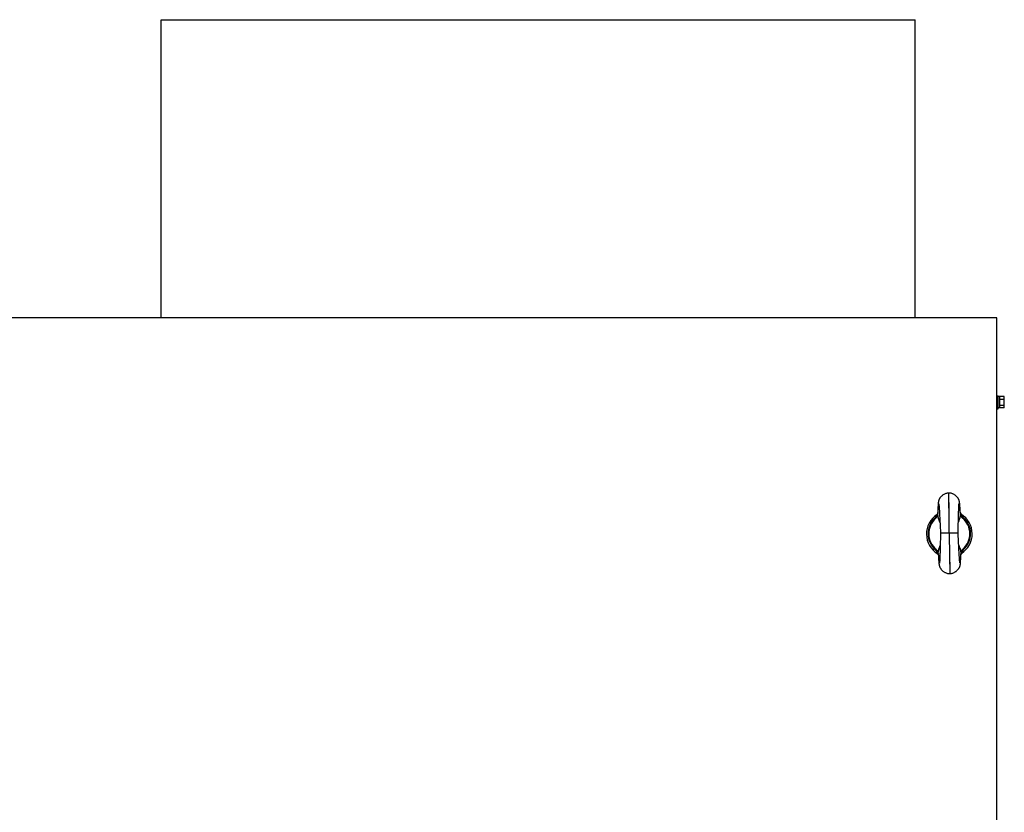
# Model space of a CAD drawing. Header units: millimetres. Extents: x 207 to 1748, y 775 to 1994.
# Tile 4 of 4: x 977 to 1735, y 1384 to 1994. Entities that reach past the tile are written whole.
import ezdxf

# ---------------------------------------------------------------- set-up
doc = ezdxf.new("R2010")
doc.units = ezdxf.units.MM
doc.header["$LTSCALE"] = 179.575494
doc.layers.get('0').update_dxf_attribs({"linetype": 'CONTINUOUS'})

msp = doc.modelspace()

# ---------------------------------------------------------------- linework, layer by layer
at = {"color": 7, "linetype": 'Continuous'}
for p, q in [((1086.04, 1764.6), (1086.04, 1993.8)), ((1086.04, 1993.8), (1666.04, 1993.8)), ((1666.04, 1764.6), (1666.04, 1993.8)), ((1728.79, 1764.6), (227.29, 1764.6)), ((1728.79, 774.6), (1728.79, 1764.6)), ((1728.79, 1704.6), (1729.79, 1704.6)), ((1729.79, 1694.6), (1729.79, 1704.6)), ((1734.59, 1704.01), (1731.09, 1704.01)), ((1731.09, 1695.19), (1731.09, 1704.01)), ((1731.09, 1703.96), (1731.09, 1703.96)), ((1734.59, 1695.19), (1734.59, 1704.01)), ((1734.59, 1701.8), (1731.09, 1701.8)), ((1731.09, 1697.39), (1734.59, 1697.39)), ((1728.79, 1694.6), (1729.79, 1694.6)), ((1731.09, 1695.22), (1729.79, 1695.22)), ((1734.59, 1695.19), (1731.09, 1695.19)), ((1691.89, 1629.76), (1691.89, 1629.77)), ((1692.08, 1615.74), (1691.89, 1629.77)), ((1691.9, 1629.36), (1691.89, 1629.76)), ((1691.93, 1626.66), (1691.9, 1629.36)), ((1684.25, 1621.1), (1684.27, 1620.95)), ((1684.27, 1620.95), (1684.29, 1620.78)), ((1684.29, 1620.78), (1684.31, 1620.59)), ((1684.31, 1620.59), (1684.33, 1620.38)), ((1699.68, 1620.37), (1699.69, 1620.61)), ((1699.69, 1620.61), (1699.71, 1620.83)), ((1699.71, 1620.83), (1699.73, 1621.02)), ((1682.88, 1613.17), (1682.86, 1613.15)), ((1682.88, 1613.17), (1682.86, 1613.15)), ((1683.41, 1614.53), (1683.4, 1614.42)), ((1683.41, 1614.5), (1683.42, 1614.62)), ((1683.45, 1615.45), (1683.42, 1614.52)), ((1683.42, 1614.55), (1683.43, 1614.76)), ((1683.42, 1614.68), (1683.42, 1614.64)), ((1683.42, 1614.64), (1683.42, 1614.6)), ((1683.47, 1616.15), (1683.45, 1615.45)), ((1683.49, 1616.81), (1683.47, 1616.15)), ((1683.52, 1617.43), (1683.49, 1616.81)), ((1683.54, 1618.01), (1683.52, 1617.43)), ((1683.56, 1618.56), (1683.54, 1618.01)), ((1684.33, 1620.38), (1684.35, 1620.14)), ((1684.35, 1620.14), (1684.38, 1619.88)), ((1684.38, 1619.88), (1684.4, 1619.6)), ((1684.4, 1619.6), (1684.43, 1619.3)), ((1684.43, 1619.3), (1684.45, 1618.97)), ((1684.45, 1618.97), (1684.48, 1618.62)), ((1684.48, 1618.62), (1684.5, 1618.25)), ((1684.5, 1618.25), (1684.53, 1617.85)), ((1684.53, 1617.85), (1684.56, 1617.43)), ((1684.56, 1617.43), (1684.59, 1616.99)), ((1684.59, 1616.99), (1684.62, 1616.53)), ((1684.62, 1616.53), (1684.65, 1616.04)), ((1684.65, 1616.04), (1684.68, 1615.54)), ((1684.68, 1615.54), (1684.71, 1615.01)), ((1684.71, 1615.01), (1684.74, 1614.45)), ((1684.74, 1614.45), (1684.77, 1613.88)), ((1684.77, 1613.88), (1684.81, 1613.28)), ((1684.81, 1613.28), (1684.84, 1612.67)), ((1692.29, 1599.23), (1692.08, 1615.75)), ((1699.39, 1612.86), (1699.4, 1613.47)), ((1699.4, 1613.47), (1699.42, 1614.05)), ((1699.42, 1614.05), (1699.44, 1614.62)), ((1699.44, 1614.62), (1699.45, 1615.17)), ((1699.45, 1615.17), (1699.47, 1615.7)), ((1699.47, 1615.7), (1699.49, 1616.2)), ((1699.49, 1616.2), (1699.51, 1616.69)), ((1699.51, 1616.69), (1699.52, 1617.15)), ((1699.52, 1617.15), (1699.54, 1617.6)), ((1699.54, 1617.6), (1699.56, 1618.02)), ((1699.56, 1618.02), (1699.58, 1618.43)), ((1699.58, 1618.43), (1699.59, 1618.81)), ((1699.59, 1618.81), (1699.61, 1619.16)), ((1699.61, 1619.16), (1699.63, 1619.5)), ((1699.63, 1619.5), (1699.64, 1619.81)), ((1699.64, 1619.81), (1699.66, 1620.1)), ((1699.66, 1620.1), (1699.68, 1620.37)), ((1700.44, 1619.55), (1700.41, 1620)), ((1700.48, 1619.06), (1700.44, 1619.55)), ((1700.52, 1618.55), (1700.48, 1619.06)), ((1700.55, 1618), (1700.52, 1618.55)), ((1700.59, 1617.43), (1700.55, 1618)), ((1700.63, 1616.82), (1700.59, 1617.43)), ((1700.66, 1616.19), (1700.63, 1616.82)), ((1700.7, 1615.52), (1700.66, 1616.19)), ((1700.75, 1614.74), (1700.7, 1615.52)), ((1700.73, 1614.98), (1700.75, 1614.77)), ((1700.74, 1614.88), (1700.74, 1614.9)), ((1700.75, 1614.77), (1700.74, 1614.88)), ((1700.74, 1614.85), (1700.75, 1614.73)), ((1682.78, 1612.46), (1682.82, 1612.54)), ((1684.84, 1612.67), (1684.87, 1612.02)), ((1684.87, 1612.02), (1684.93, 1611.02)), ((1684.93, 1611.02), (1684.98, 1609.97)), ((1684.98, 1609.97), (1685.04, 1608.86)), ((1685.04, 1608.86), (1685.09, 1607.71)), ((1685.09, 1607.71), (1685.15, 1606.51)), ((1685.15, 1606.51), (1685.21, 1605.25)), ((1699.21, 1605.24), (1699.23, 1606.46)), ((1699.23, 1606.46), (1699.26, 1607.64)), ((1699.26, 1607.64), (1699.28, 1608.78)), ((1699.28, 1608.78), (1699.31, 1609.87)), ((1699.31, 1609.87), (1699.34, 1610.91)), ((1699.34, 1610.91), (1699.36, 1611.91)), ((1699.36, 1611.91), (1699.39, 1612.86)), ((1701.4, 1612.76), (1701.43, 1612.7)), ((1701.77, 1612.36), (1701.76, 1612.36)), ((1701.77, 1612.36), (1701.76, 1612.36)), ((1685.21, 1605.25), (1685.27, 1603.96)), ((1685.27, 1603.96), (1685.33, 1602.62)), ((1685.33, 1602.62), (1685.39, 1601.23)), ((1685.49, 1599.04), (1685.46, 1597.19)), ((1692.29, 1599.23), (1692.52, 1581.06)), ((1699.09, 1599.21), (1699.12, 1600.88)), ((1699.12, 1600.88), (1699.16, 1602.67)), ((1699.22, 1596.3), (1699.14, 1598.06)), ((1699.16, 1602.67), (1699.18, 1603.98)), ((1699.18, 1603.98), (1699.21, 1605.24)), ((1685.32, 1590.36), (1685.3, 1589.32)), ((1685.34, 1591.43), (1685.32, 1590.36)), ((1685.37, 1592.54), (1685.34, 1591.43)), ((1685.4, 1594.05), (1685.37, 1592.54)), ((1685.43, 1595.6), (1685.4, 1594.05)), ((1685.46, 1597.19), (1685.43, 1595.6)), ((1699.3, 1594.57), (1699.22, 1596.3)), ((1699.36, 1593.3), (1699.3, 1594.57)), ((1699.41, 1592.07), (1699.36, 1593.3)), ((1699.47, 1590.87), (1699.41, 1592.07)), ((1699.53, 1589.71), (1699.47, 1590.87)), ((1683.55, 1583.38), (1683.5, 1583.51)), ((1685.13, 1583.03), (1685.11, 1582.29)), ((1685.16, 1583.82), (1685.13, 1583.03)), ((1685.18, 1584.64), (1685.16, 1583.82)), ((1685.2, 1585.51), (1685.18, 1584.64)), ((1685.23, 1586.41), (1685.2, 1585.51)), ((1685.25, 1587.34), (1685.23, 1586.41)), ((1685.27, 1588.32), (1685.25, 1587.34)), ((1685.3, 1589.32), (1685.27, 1588.32)), ((1699.58, 1588.58), (1699.53, 1589.71)), ((1699.64, 1587.5), (1699.58, 1588.58)), ((1699.69, 1586.46), (1699.64, 1587.5)), ((1699.74, 1585.47), (1699.69, 1586.46)), ((1699.79, 1584.52), (1699.74, 1585.47)), ((1699.82, 1583.92), (1699.79, 1584.52)), ((1699.86, 1583.34), (1699.82, 1583.92)), ((1699.89, 1582.78), (1699.86, 1583.34)), ((1699.92, 1582.24), (1699.89, 1582.78)), ((1701.47, 1583.75), (1701.42, 1583.62)), ((1683.84, 1582.13), (1683.83, 1582.26)), ((1683.84, 1582.23), (1683.85, 1581.94)), ((1683.85, 1581.94), (1683.9, 1581.13)), ((1683.9, 1581.13), (1683.94, 1580.45)), ((1683.94, 1580.45), (1683.98, 1579.81)), ((1683.98, 1579.81), (1684.02, 1579.21)), ((1684.02, 1579.21), (1684.06, 1578.65)), ((1684.83, 1576.45), (1684.82, 1576.3)), ((1684.85, 1576.61), (1684.83, 1576.45)), ((1684.86, 1576.8), (1684.85, 1576.61)), ((1684.87, 1577.01), (1684.86, 1576.8)), ((1684.89, 1577.23), (1684.87, 1577.01)), ((1684.9, 1577.48), (1684.89, 1577.23)), ((1684.92, 1577.74), (1684.9, 1577.48)), ((1684.94, 1578.02), (1684.92, 1577.74)), ((1684.95, 1578.32), (1684.94, 1578.02)), ((1684.97, 1578.63), (1684.95, 1578.32)), ((1684.98, 1578.97), (1684.97, 1578.63)), ((1685, 1579.32), (1684.98, 1578.97)), ((1685.01, 1579.69), (1685, 1579.32)), ((1685.03, 1580.08), (1685.01, 1579.69)), ((1685.05, 1580.48), (1685.03, 1580.08)), ((1685.06, 1580.91), (1685.05, 1580.48)), ((1685.08, 1581.35), (1685.06, 1580.91)), ((1685.09, 1581.81), (1685.08, 1581.35)), ((1685.11, 1582.29), (1685.09, 1581.81)), ((1692.52, 1581.78), (1692.69, 1567.76)), ((1692.54, 1579.86), (1692.62, 1573.64)), ((1699.95, 1581.72), (1699.92, 1582.24)), ((1699.98, 1581.22), (1699.95, 1581.72)), ((1700.01, 1580.75), (1699.98, 1581.22)), ((1700.04, 1580.3), (1700.01, 1580.75)), ((1700.07, 1579.87), (1700.04, 1580.3)), ((1700.09, 1579.47), (1700.07, 1579.87)), ((1700.12, 1579.08), (1700.09, 1579.47)), ((1700.15, 1578.72), (1700.12, 1579.08)), ((1700.17, 1578.39), (1700.15, 1578.72)), ((1700.2, 1578.07), (1700.17, 1578.39)), ((1700.22, 1577.78), (1700.2, 1578.07)), ((1700.24, 1577.51), (1700.22, 1577.78)), ((1700.27, 1577.27), (1700.24, 1577.51)), ((1700.29, 1577.05), (1700.27, 1577.27)), ((1700.31, 1576.85), (1700.29, 1577.05)), ((1700.33, 1576.67), (1700.31, 1576.85)), ((1700.34, 1576.52), (1700.33, 1576.67)), ((1700.36, 1576.38), (1700.34, 1576.52)), ((1701.03, 1578.69), (1701.05, 1579.23)), ((1701.05, 1579.23), (1701.07, 1579.8)), ((1701.07, 1579.8), (1701.1, 1580.4)), ((1701.1, 1580.4), (1701.12, 1581.04)), ((1701.12, 1581.04), (1701.14, 1581.72)), ((1701.14, 1581.72), (1701.16, 1582.46)), ((1701.17, 1582.48), (1701.16, 1582.35)), ((1701.16, 1582.3), (1701.16, 1582.33)), ((1692.62, 1573.64), (1692.66, 1570.03)), ((1692.66, 1570.03), (1692.69, 1568.09))]:
    msp.add_line(p, q, dxfattribs=at)
for points in [[(1691.89, 1629.77), (1691.61, 1629.76), (1691.13, 1629.71), (1690.63, 1629.63), (1690.12, 1629.51), (1689.61, 1629.35), (1689.09, 1629.15), (1688.57, 1628.91), (1688.05, 1628.63), (1687.57, 1628.33), (1687.13, 1628.02), (1686.73, 1627.7), (1686.37, 1627.38), (1686.06, 1627.08), (1685.78, 1626.79), (1685.53, 1626.51), (1685.31, 1626.23), (1685.11, 1625.96), (1684.93, 1625.7), (1684.77, 1625.44), (1684.62, 1625.19), (1684.5, 1624.94), (1684.39, 1624.71), (1684.3, 1624.49), (1684.22, 1624.29), (1684.15, 1624.1), (1684.1, 1623.94), (1684.06, 1623.78), (1684.02, 1623.63), (1683.99, 1623.49), (1683.96, 1623.36), (1683.93, 1623.24), (1683.91, 1623.11), (1683.89, 1622.99), (1683.87, 1622.87), (1683.86, 1622.75), (1683.84, 1622.63), (1683.82, 1622.5), (1683.81, 1622.37), (1683.8, 1622.24), (1683.78, 1622.1), (1683.77, 1621.96), (1683.76, 1621.82), (1683.74, 1621.67), (1683.73, 1621.51), (1683.72, 1621.35), (1683.7, 1621.18), (1683.69, 1621), (1683.68, 1620.82), (1683.67, 1620.63), (1683.66, 1620.43), (1683.64, 1620.22), (1683.63, 1620.01), (1683.62, 1619.79), (1683.61, 1619.56), (1683.6, 1619.33), (1683.59, 1619.08), (1683.56, 1618.56)], [(1700.41, 1620), (1700.39, 1620.21), (1700.38, 1620.42), (1700.36, 1620.62), (1700.34, 1620.82), (1700.33, 1621), (1700.31, 1621.18), (1700.29, 1621.35), (1700.28, 1621.52), (1700.26, 1621.68), (1700.25, 1621.84), (1700.23, 1621.99), (1700.21, 1622.13), (1700.2, 1622.27), (1700.18, 1622.4), (1700.16, 1622.54), (1700.14, 1622.66), (1700.13, 1622.79), (1700.11, 1622.91), (1700.09, 1623.03), (1700.07, 1623.15), (1700.05, 1623.27), (1700.02, 1623.39), (1700, 1623.51), (1699.97, 1623.63), (1699.94, 1623.75), (1699.9, 1623.89), (1699.86, 1624.03), (1699.81, 1624.17), (1699.76, 1624.33), (1699.69, 1624.5), (1699.62, 1624.69), (1699.53, 1624.89), (1699.42, 1625.11), (1699.29, 1625.34), (1699.14, 1625.59), (1698.98, 1625.84), (1698.8, 1626.09), (1698.6, 1626.35), (1698.39, 1626.61), (1698.15, 1626.87), (1697.9, 1627.13), (1697.63, 1627.38), (1697.34, 1627.64), (1697.03, 1627.89), (1696.7, 1628.14), (1696.34, 1628.38), (1695.96, 1628.62), (1695.54, 1628.84), (1695.1, 1629.06), (1694.64, 1629.25), (1694.14, 1629.43), (1693.61, 1629.57), (1693.1, 1629.67), (1692.61, 1629.74), (1692.14, 1629.77), (1691.89, 1629.77)], [(1684.21, 1621.43), (1684.21, 1621.43), (1684.21, 1621.43), (1684.21, 1621.41), (1684.21, 1621.39), (1684.22, 1621.36), (1684.22, 1621.32), (1684.23, 1621.27), (1684.24, 1621.22), (1684.25, 1621.16), (1684.25, 1621.1)], [(1692.07, 1616.02), (1692.06, 1617.23), (1692.04, 1618.39), (1692.03, 1619.52), (1692.01, 1620.6), (1692, 1621.63), (1691.99, 1622.62), (1691.97, 1623.55), (1691.93, 1626.66)], [(1699.73, 1621.02), (1699.74, 1621.19), (1699.75, 1621.27), (1699.75, 1621.34), (1699.76, 1621.4), (1699.77, 1621.46), (1699.77, 1621.51), (1699.78, 1621.55), (1699.78, 1621.59), (1699.79, 1621.62)], [(1683.4, 1614.42), (1683.39, 1614.37), (1683.39, 1614.35), (1683.39, 1614.32), (1683.38, 1614.3), (1683.38, 1614.27), (1683.38, 1614.25), (1683.37, 1614.22), (1683.37, 1614.2), (1683.36, 1614.17), (1683.36, 1614.15), (1683.36, 1614.12), (1683.35, 1614.1), (1683.35, 1614.07), (1683.34, 1614.05), (1683.34, 1614.02), (1683.33, 1613.99), (1683.33, 1613.97), (1683.32, 1613.94), (1683.31, 1613.91), (1683.31, 1613.88), (1683.3, 1613.86), (1683.3, 1613.83), (1683.29, 1613.8), (1683.28, 1613.77), (1683.28, 1613.74), (1683.27, 1613.71), (1683.26, 1613.68), (1683.25, 1613.65), (1683.24, 1613.62), (1683.24, 1613.59), (1683.23, 1613.56), (1683.22, 1613.53), (1683.21, 1613.5), (1683.2, 1613.47), (1683.19, 1613.44), (1683.18, 1613.41), (1683.17, 1613.37), (1683.16, 1613.34), (1683.15, 1613.31), (1683.14, 1613.27), (1683.12, 1613.24), (1683.11, 1613.21), (1683.1, 1613.17), (1683.09, 1613.15)], [(1683.42, 1614.6), (1683.41, 1614.55), (1683.41, 1614.53)], [(1700.76, 1614.7), (1700.76, 1614.74), (1700.75, 1614.77)], [(1701.13, 1613.33), (1701.12, 1613.34), (1701.11, 1613.38), (1701.1, 1613.41), (1701.08, 1613.45), (1701.07, 1613.49), (1701.05, 1613.52), (1701.04, 1613.55), (1701.03, 1613.59), (1701.02, 1613.62), (1701.01, 1613.66), (1701, 1613.69), (1700.98, 1613.72), (1700.97, 1613.75), (1700.96, 1613.79), (1700.95, 1613.82), (1700.94, 1613.85), (1700.93, 1613.88), (1700.93, 1613.91), (1700.92, 1613.94), (1700.91, 1613.97), (1700.9, 1614), (1700.89, 1614.03), (1700.88, 1614.06), (1700.88, 1614.09), (1700.87, 1614.12), (1700.86, 1614.15), (1700.86, 1614.18), (1700.85, 1614.21), (1700.84, 1614.23), (1700.84, 1614.26), (1700.83, 1614.29), (1700.83, 1614.32), (1700.82, 1614.34), (1700.82, 1614.37), (1700.81, 1614.39), (1700.81, 1614.42), (1700.8, 1614.45), (1700.8, 1614.47), (1700.79, 1614.5), (1700.79, 1614.52), (1700.78, 1614.55), (1700.78, 1614.57), (1700.78, 1614.6), (1700.77, 1614.62), (1700.77, 1614.65), (1700.77, 1614.67), (1700.76, 1614.7)], [(1701.71, 1612.3), (1701.72, 1612.29), (1701.73, 1612.28), (1701.72, 1612.3), (1701.69, 1612.33), (1701.65, 1612.39), (1701.6, 1612.46), (1701.53, 1612.55), (1701.47, 1612.66), (1701.39, 1612.79), (1701.31, 1612.93), (1701.24, 1613.09), (1701.2, 1613.17)], [(1683.01, 1612.94), (1682.96, 1612.82), (1682.88, 1612.66), (1682.81, 1612.51), (1682.74, 1612.39), (1682.67, 1612.28), (1682.62, 1612.2), (1682.57, 1612.13), (1682.53, 1612.08), (1682.52, 1612.06)], [(1685.39, 1601.23), (1685.48, 1599.33), (1685.49, 1599.04)], [(1699.14, 1598.06), (1699.1, 1598.95), (1699.09, 1599.21)], [(1683.05, 1584.38), (1683.03, 1584.4), (1683.01, 1584.43), (1683.01, 1584.43), (1683.02, 1584.42), (1683.04, 1584.39), (1683.08, 1584.33), (1683.13, 1584.26), (1683.18, 1584.17), (1683.25, 1584.06), (1683.32, 1583.93), (1683.39, 1583.77), (1683.47, 1583.6), (1683.5, 1583.51)], [(1683.55, 1583.38), (1683.59, 1583.27), (1683.63, 1583.16), (1683.66, 1583.05), (1683.69, 1582.95), (1683.71, 1582.85), (1683.74, 1582.75), (1683.75, 1582.67), (1683.77, 1582.59), (1683.78, 1582.53), (1683.79, 1582.47), (1683.8, 1582.42), (1683.81, 1582.37), (1683.82, 1582.32), (1683.82, 1582.28), (1683.83, 1582.24), (1683.83, 1582.21), (1683.83, 1582.17), (1683.84, 1582.14), (1683.84, 1582.11), (1683.84, 1582.08), (1683.84, 1582.08)], [(1701.16, 1582.33), (1701.16, 1582.37), (1701.17, 1582.43), (1701.18, 1582.49), (1701.18, 1582.55), (1701.19, 1582.62), (1701.2, 1582.7), (1701.21, 1582.78), (1701.23, 1582.86), (1701.24, 1582.94), (1701.26, 1583.02), (1701.28, 1583.11), (1701.3, 1583.2), (1701.32, 1583.29), (1701.35, 1583.39), (1701.38, 1583.49), (1701.41, 1583.59), (1701.42, 1583.62)], [(1701.47, 1583.75), (1701.51, 1583.88), (1701.58, 1584.04), (1701.65, 1584.19), (1701.72, 1584.32), (1701.78, 1584.43), (1701.83, 1584.52), (1701.87, 1584.59), (1701.91, 1584.64), (1701.93, 1584.67), (1701.93, 1584.68)], [(1684.06, 1578.65), (1684.08, 1578.38), (1684.1, 1578.13), (1684.12, 1577.88), (1684.13, 1577.64), (1684.15, 1577.4), (1684.17, 1577.18), (1684.19, 1576.97), (1684.21, 1576.76), (1684.22, 1576.56), (1684.24, 1576.38), (1684.26, 1576.19), (1684.28, 1576.02), (1684.29, 1575.86), (1684.31, 1575.7), (1684.33, 1575.55), (1684.34, 1575.4), (1684.36, 1575.26), (1684.38, 1575.13), (1684.39, 1575), (1684.41, 1574.87), (1684.43, 1574.75), (1684.45, 1574.63), (1684.47, 1574.51), (1684.49, 1574.39), (1684.51, 1574.27), (1684.53, 1574.15), (1684.56, 1574.03), (1684.59, 1573.9), (1684.62, 1573.77), (1684.66, 1573.64), (1684.7, 1573.49), (1684.75, 1573.34), (1684.81, 1573.17), (1684.88, 1572.99), (1684.96, 1572.8), (1685.06, 1572.58), (1685.18, 1572.35), (1685.31, 1572.11), (1685.47, 1571.86), (1685.65, 1571.59), (1685.84, 1571.33), (1686.05, 1571.06), (1686.29, 1570.79), (1686.54, 1570.53), (1686.81, 1570.26), (1687.1, 1569.99), (1687.41, 1569.73), (1687.75, 1569.47), (1688.12, 1569.22), (1688.51, 1568.97), (1688.93, 1568.74), (1689.38, 1568.51), (1689.85, 1568.31), (1690.37, 1568.13), (1690.9, 1567.97), (1691.43, 1567.86), (1691.93, 1567.79), (1692.41, 1567.76), (1692.69, 1567.76)], [(1684.82, 1576.3), (1684.81, 1576.17), (1684.8, 1576.11), (1684.79, 1576.06), (1684.79, 1576.02), (1684.78, 1575.98), (1684.78, 1575.94), (1684.78, 1575.92), (1684.77, 1575.9)], [(1692.69, 1567.76), (1692.95, 1567.77), (1693.43, 1567.81), (1693.92, 1567.89), (1694.43, 1568.01), (1694.96, 1568.17), (1695.46, 1568.36), (1695.92, 1568.57), (1696.36, 1568.79), (1696.77, 1569.03), (1697.14, 1569.28), (1697.49, 1569.53), (1697.82, 1569.79), (1698.13, 1570.05), (1698.41, 1570.31), (1698.67, 1570.58), (1698.92, 1570.84), (1699.14, 1571.11), (1699.35, 1571.37), (1699.54, 1571.64), (1699.72, 1571.9), (1699.87, 1572.16), (1700.01, 1572.4), (1700.13, 1572.64), (1700.23, 1572.86), (1700.32, 1573.06), (1700.39, 1573.25), (1700.45, 1573.42), (1700.5, 1573.58), (1700.54, 1573.73), (1700.58, 1573.87), (1700.61, 1574), (1700.64, 1574.13), (1700.66, 1574.25), (1700.68, 1574.38), (1700.7, 1574.49), (1700.72, 1574.61), (1700.74, 1574.73), (1700.75, 1574.84), (1700.77, 1574.96), (1700.78, 1575.08), (1700.8, 1575.2), (1700.81, 1575.32), (1700.82, 1575.45), (1700.84, 1575.59), (1700.85, 1575.73), (1700.86, 1575.87), (1700.87, 1576.03), (1700.88, 1576.19), (1700.9, 1576.35), (1700.91, 1576.53), (1700.92, 1576.71), (1700.93, 1576.89), (1700.94, 1577.09), (1700.96, 1577.3), (1700.97, 1577.51), (1700.98, 1577.73), (1700.99, 1577.96), (1701, 1578.19), (1701.03, 1578.69)], [(1700.4, 1576.09), (1700.4, 1576.09), (1700.4, 1576.1), (1700.4, 1576.13), (1700.39, 1576.15), (1700.39, 1576.19), (1700.38, 1576.23), (1700.37, 1576.27), (1700.37, 1576.33), (1700.36, 1576.38)], [(1692.69, 1568.09), (1692.69, 1567.8), (1692.69, 1567.76)]]:
    msp.add_lwpolyline(points, dxfattribs=at)
for centre, radius, start, end in [((1692.29, 1598.29), 17.6, 122.38219, 239.66239), ((1692.29, 1598.29), 17.61, 121.75134, 122.30562), ((1677.71, 1615.16), 5.74, 337.27939, 339.56085), ((1692.29, 1598.29), 17.6, 121.28325, 121.75133), ((1692.29, 1598.29), 17.6, 59.55578, 60.17574), ((1706.46, 1615.54), 5.77, 202.55549, 204.3033), ((1692.29, 1598.28), 17.61, 59.05308, 59.55579), ((1692.29, 1598.29), 17.6, 301.85384, 59.05699), ((1692.29, 1598.48), 16.35, 131.70494, 229.77781), ((1692.29, 1598.49), 15.79, 131.70502, 229.77781), ((1677.29, 1615.29), 6.18, 311.8502, 327.98989), ((1688.64, 1605.53), 9.03, 132.92508, 133.16901), ((1688.96, 1605.18), 9.5, 131.29212, 132.91375), ((1677.09, 1615.42), 6.42, 327.9978, 330.29142), ((1676.95, 1615.49), 6.57, 330.29233, 332.54442), ((1677.17, 1615.39), 6.33, 333.17589, 337.20555), ((1707.19, 1615.89), 6.57, 208.93963, 211.19157), ((1695.44, 1605.26), 9.51, 48.31253, 50.18657), ((1707.05, 1615.8), 6.42, 211.19248, 213.48595), ((1706.85, 1615.67), 6.18, 213.49383, 229.63321), ((1692.29, 1598.49), 15.79, 311.705, 49.77783), ((1692.29, 1598.48), 16.35, 311.70493, 49.77783), ((1689.32, 1591.29), 9.44, 227.74926, 228.84131), ((1677.39, 1581.08), 6.58, 28.88957, 31.14274), ((1689.66, 1591.68), 9.95, 228.84165, 229.79902), ((1676.5, 1580.6), 7.59, 27.03128, 28.79257), ((1692.29, 1598.29), 17.6, 239.65807, 240.72512), ((1570.1, 1575.29), 113.94, 3.96433, 4.11109), ((1692.29, 1598.3), 17.6, 300.78026, 301.85791), ((1707.05, 1581.72), 5.94, 154.57335, 160.08003), ((1708.56, 1581.01), 7.61, 152.6963, 154.60728), ((1695.33, 1591.5), 9.61, 311.65006, 314.06984), ((1707.64, 1581.47), 6.58, 150.33906, 152.59212)]:
    msp.add_arc(centre, radius, start, end, dxfattribs=at)
for centre, start_param, end_param in [((1728.57, 1699.6), 1.468379, 1.520706), ((1732.31, 1699.6), 1.619437, 1.671765)]:
    msp.add_ellipse(centre, major_axis=(24.81, 0.12), ratio=0.176263, start_param=start_param, end_param=end_param, dxfattribs=at)
for points, knots in [([(1683.3, 1612.22), (1683.31, 1612.4), (1683.36, 1613.16), (1683.39, 1613.92), (1683.41, 1614.5)], [0, 0, 0, 0, 0.235171, 1, 1, 1, 1]), ([(1685.1, 1607.57), (1684.84, 1608.12), (1683.92, 1610.32), (1683.36, 1612.73), (1683.42, 1614.53)], [0, 0, 0, 0, 0.251995, 1, 1, 1, 1]), ([(1700.75, 1614.75), (1700.85, 1612.97), (1700.36, 1610.55), (1699.5, 1608.34), (1699.26, 1607.79)], [0, 0, 0, 0, 0.747994, 1, 1, 1, 1]), ([(1700.75, 1614.73), (1700.77, 1614.53), (1700.82, 1613.77), (1700.87, 1613.01), (1700.93, 1612.45)], [0, 0, 0, 0, 0.261091, 1, 1, 1, 1]), ([(1682, 1611.64), (1681.84, 1611.46), (1681.61, 1611.17), (1681.42, 1610.82), (1681.41, 1610.69)], [0, 0, 0, 0, 0.645038, 1, 1, 1, 1]), ([(1681.78, 1610.28), (1681.7, 1610.37), (1681.57, 1610.51), (1681.46, 1610.65), (1681.41, 1610.69)], [0, 0, 0, 0, 0.680986, 1, 1, 1, 1]), ([(1681.78, 1610.28), (1681.94, 1610.42), (1682.53, 1610.99), (1683.01, 1611.68), (1683.3, 1612.23)], [0, 0, 0, 0, 0.251608, 1, 1, 1, 1]), ([(1682.47, 1612.12), (1682.42, 1612.08), (1682.26, 1611.92), (1682.11, 1611.76), (1682, 1611.64)], [0, 0, 0, 0, 0.266926, 1, 1, 1, 1]), ([(1682.78, 1612.46), (1682.79, 1612.47), (1682.84, 1612.44), (1682.87, 1612.43), (1682.9, 1612.42)], [0, 0, 0, 0, 0.277928, 1, 1, 1, 1]), ([(1682.9, 1612.42), (1682.92, 1612.41), (1683.06, 1612.35), (1683.19, 1612.28), (1683.3, 1612.23)], [0, 0, 0, 0, 0.19956, 1, 1, 1, 1]), ([(1683.3, 1612.23), (1683.53, 1610.86), (1684.12, 1609.08), (1684.92, 1607.41), (1685.13, 1607)], [0, 0, 0, 0, 0.750716, 1, 1, 1, 1]), ([(1699.25, 1607.22), (1699.45, 1607.63), (1700.19, 1609.31), (1700.73, 1611.09), (1700.93, 1612.45)], [0, 0, 0, 0, 0.24929, 1, 1, 1, 1]), ([(1701.32, 1612.66), (1701.29, 1612.65), (1701.16, 1612.58), (1701.03, 1612.51), (1700.93, 1612.45)], [0, 0, 0, 0, 0.199411, 1, 1, 1, 1]), ([(1700.93, 1612.45), (1701.23, 1611.91), (1701.73, 1611.24), (1702.33, 1610.68), (1702.49, 1610.55)], [0, 0, 0, 0, 0.748393, 1, 1, 1, 1]), ([(1701.43, 1612.7), (1701.42, 1612.71), (1701.38, 1612.68), (1701.35, 1612.67), (1701.32, 1612.66)], [0, 0, 0, 0, 0.277705, 1, 1, 1, 1]), ([(1702.24, 1611.9), (1702.2, 1611.94), (1702.05, 1612.1), (1701.89, 1612.25), (1701.77, 1612.36)], [0, 0, 0, 0, 0.232324, 1, 1, 1, 1]), ([(1702.85, 1610.97), (1702.84, 1611.1), (1702.64, 1611.44), (1702.4, 1611.73), (1702.24, 1611.9)], [0, 0, 0, 0, 0.355055, 1, 1, 1, 1]), ([(1702.85, 1610.97), (1702.81, 1610.93), (1702.69, 1610.78), (1702.57, 1610.64), (1702.49, 1610.55)], [0, 0, 0, 0, 0.318919, 1, 1, 1, 1]), ([(1685.49, 1599.04), (1685.49, 1599.05), (1685.56, 1599.04), (1685.64, 1599.06), (1685.81, 1599.07), (1686.03, 1599.08), (1686.31, 1599.1), (1686.66, 1599.11), (1687.05, 1599.12), (1687.68, 1599.14), (1688.56, 1599.16), (1689.72, 1599.19), (1690.98, 1599.21), (1691.85, 1599.22), (1692.29, 1599.23)], [0, 0, 0, 0, 0.005113, 0.019648, 0.043532, 0.076598, 0.118606, 0.169087, 0.227517, 0.293368, 0.444872, 0.617614, 0.805074, 1, 1, 1, 1]), ([(1692.29, 1599.23), (1692.73, 1599.23), (1693.6, 1599.24), (1694.86, 1599.25), (1696.02, 1599.26), (1696.9, 1599.26), (1697.53, 1599.26), (1697.92, 1599.26), (1698.27, 1599.25), (1698.55, 1599.25), (1698.77, 1599.24), (1698.95, 1599.24), (1699.02, 1599.22), (1699.09, 1599.22), (1699.09, 1599.21)], [0, 0, 0, 0, 0.194948, 0.382417, 0.55516, 0.706658, 0.772505, 0.83093, 0.881407, 0.923411, 0.956473, 0.980355, 0.994888, 1, 1, 1, 1]), ([(1681.73, 1586), (1681.77, 1586.05), (1681.89, 1586.19), (1682.01, 1586.34), (1682.09, 1586.44)], [0, 0, 0, 0, 0.327111, 1, 1, 1, 1]), ([(1681.73, 1586), (1681.74, 1585.85), (1681.92, 1585.46), (1682.17, 1585.14), (1682.34, 1584.94)], [0, 0, 0, 0, 0.372714, 1, 1, 1, 1]), ([(1683.65, 1584.53), (1683.36, 1585.07), (1682.86, 1585.74), (1682.25, 1586.3), (1682.09, 1586.44)], [0, 0, 0, 0, 0.748467, 1, 1, 1, 1]), ([(1682.34, 1584.94), (1682.39, 1584.89), (1682.59, 1584.67), (1682.8, 1584.46), (1682.97, 1584.31)], [0, 0, 0, 0, 0.229784, 1, 1, 1, 1]), ([(1683.15, 1584.26), (1683.16, 1584.26), (1683.2, 1584.29), (1683.23, 1584.3), (1683.26, 1584.31)], [0, 0, 0, 0, 0.283594, 1, 1, 1, 1]), ([(1683.26, 1584.31), (1683.29, 1584.33), (1683.42, 1584.4), (1683.55, 1584.47), (1683.65, 1584.53)], [0, 0, 0, 0, 0.200828, 1, 1, 1, 1]), ([(1685.3, 1589.71), (1685.11, 1589.3), (1684.38, 1587.64), (1683.85, 1585.88), (1683.65, 1584.53)], [0, 0, 0, 0, 0.249287, 1, 1, 1, 1]), ([(1683.75, 1583.46), (1683.74, 1583.55), (1683.71, 1583.91), (1683.68, 1584.26), (1683.65, 1584.53)], [0, 0, 0, 0, 0.259098, 1, 1, 1, 1]), ([(1683.84, 1582.23), (1683.74, 1583.99), (1684.21, 1586.39), (1685.06, 1588.59), (1685.29, 1589.14)], [0, 0, 0, 0, 0.747907, 1, 1, 1, 1]), ([(1701.29, 1584.76), (1701.06, 1586.09), (1700.49, 1587.83), (1699.72, 1589.46), (1699.52, 1589.86)], [0, 0, 0, 0, 0.750706, 1, 1, 1, 1]), ([(1699.55, 1589.28), (1699.79, 1588.74), (1700.69, 1586.58), (1701.22, 1584.21), (1701.16, 1582.46)], [0, 0, 0, 0, 0.252108, 1, 1, 1, 1]), ([(1701.29, 1584.76), (1701.27, 1584.58), (1701.22, 1583.82), (1701.2, 1583.06), (1701.17, 1582.48)], [0, 0, 0, 0, 0.23564, 1, 1, 1, 1]), ([(1702.8, 1586.71), (1702.64, 1586.57), (1702.05, 1585.99), (1701.57, 1585.3), (1701.29, 1584.76)], [0, 0, 0, 0, 0.251533, 1, 1, 1, 1]), ([(1701.8, 1584.5), (1701.78, 1584.5), (1701.73, 1584.54), (1701.62, 1584.58), (1701.47, 1584.66), (1701.35, 1584.72), (1701.29, 1584.76)], [0, 0, 0, 0, 0.085459, 0.302718, 0.62214, 1, 1, 1, 1]), ([(1702.02, 1584.59), (1702.07, 1584.65), (1702.27, 1584.84), (1702.45, 1585.05), (1702.58, 1585.2)], [0, 0, 0, 0, 0.268029, 1, 1, 1, 1]), ([(1702.58, 1585.2), (1702.75, 1585.4), (1702.99, 1585.73), (1703.16, 1586.12), (1703.17, 1586.28)], [0, 0, 0, 0, 0.627332, 1, 1, 1, 1]), ([(1702.8, 1586.71), (1702.88, 1586.61), (1703, 1586.47), (1703.13, 1586.33), (1703.17, 1586.28)], [0, 0, 0, 0, 0.672976, 1, 1, 1, 1])]:
    msp.add_open_spline(points, degree=3, knots=knots, dxfattribs=at)
for points in [[(1701.2, 1613.17), (1701.26, 1613.03), (1701.33, 1612.89), (1701.4, 1612.76)], [(1681.73, 1586), (1682.24, 1585.57), (1682.68, 1585.05), (1683.02, 1584.48)], [(1683.5, 1583.51), (1683.43, 1583.69), (1683.35, 1583.88), (1683.26, 1584.05)], [(1683.83, 1582.26), (1683.81, 1582.56), (1683.79, 1582.86), (1683.77, 1583.16)], [(1701.92, 1584.73), (1702.25, 1585.31), (1702.68, 1585.84), (1703.17, 1586.28)]]:
    msp.add_open_spline(points, degree=3, dxfattribs=at)

doc.saveas('drawing.dxf')
